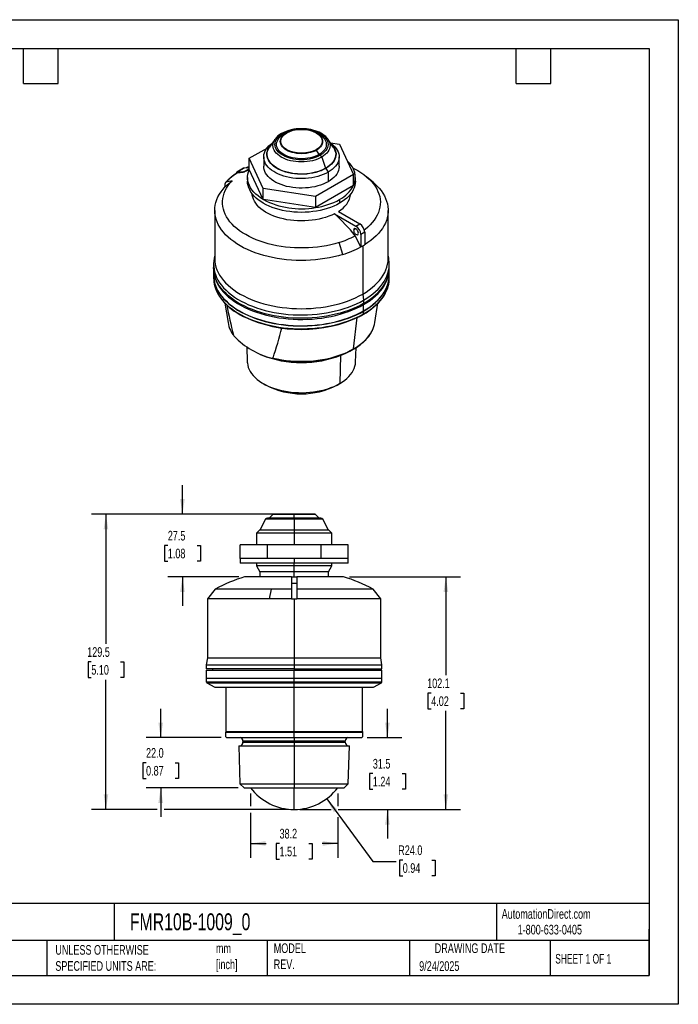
# Model space of a CAD drawing. Header units: millimetres. Extents: x 0 to 559, y 0 to 432.
# Tile 2 of 2: x 270 to 559, y 0 to 432. Entities that reach past the tile are written whole.
import ezdxf

# ---------------------------------------------------------------- set-up
doc = ezdxf.new("R2010")
doc.units = ezdxf.units.MM
doc.header["$LTSCALE"] = 2
doc.linetypes.add('CENTERX2', pattern=[20.32, 12.7, -2.54, 2.54, -2.54])
doc.layers.add('DIMENSIONS', color=140, linetype='Continuous', lineweight=25)
doc.layers.add('TEXT', color=140, linetype='Continuous', lineweight=25)
doc.styles.add('SLDTEXTSTYLE0', font='TXT', dxfattribs={"width": 0.7})
doc.styles.add('SLDTEXTSTYLE1', font='TXT', dxfattribs={"width": 0.65})
doc.dimstyles.new('SLDDIMSTYLE1', dxfattribs={"dimtxt": 4.316016, "dimasz": 6.604, "dimexe": 0, "dimexo": 0.0625, "dimgap": 1.079004, "dimtad": 0, "dimtih": 1, "dimtoh": 1, "dimdec": 1, "dimrnd": 1e-09, "dimzin": 12, "dimdsep": 46, "dimtxsty": 'SLDTEXTSTYLE0', "dimsah": 1, "dimcen": 0.09, "dimadec": 0, "dimazin": 3, "dimtfac": 1, "dimtdec": 1, "dimtofl": 0, "dimtmove": 0, "dimatfit": 3, "dimfxl": 0, "dimfrac": 2, "dimtolj": 1, "dimtzin": 12, "dimarcsym": 0})
doc.dimstyles.new('SLDDIMSTYLE2', dxfattribs={"dimtxt": 4.316016, "dimasz": 6.604, "dimexe": 0, "dimexo": 0.0625, "dimgap": 1.079004, "dimtad": 0, "dimtih": 1, "dimtoh": 1, "dimdec": 1, "dimrnd": 1e-09, "dimzin": 4, "dimdsep": 46, "dimtxsty": 'SLDTEXTSTYLE0', "dimsah": 1, "dimcen": 0.09, "dimadec": 0, "dimazin": 1, "dimtfac": 1, "dimtdec": 1, "dimtmove": 0, "dimatfit": 0, "dimfxl": 0, "dimfrac": 2, "dimtolj": 1, "dimtzin": 12, "dimarcsym": 0})
doc.dimstyles.new('SLDDIMSTYLE3', dxfattribs={"dimtxt": 4.316016, "dimasz": 6.604, "dimexe": 0, "dimexo": 0.0625, "dimgap": 1.079004, "dimtad": 0, "dimtih": 1, "dimtoh": 1, "dimdec": 1, "dimrnd": 1e-09, "dimzin": 12, "dimdsep": 46, "dimtxsty": 'SLDTEXTSTYLE0', "dimsah": 1, "dimcen": 0.09, "dimadec": 0, "dimazin": 3, "dimtfac": 1, "dimtdec": 1, "dimtmove": 0, "dimatfit": 0, "dimfxl": 0, "dimfrac": 2, "dimtolj": 1, "dimtzin": 12, "dimarcsym": 0})
doc.dimstyles.new('SLDDIMSTYLE4', dxfattribs={"dimtxt": 4.316016, "dimasz": 6.604, "dimexe": 0, "dimexo": 0.0625, "dimgap": 1.079004, "dimtad": 0, "dimtih": 1, "dimtoh": 1, "dimdec": 1, "dimrnd": 1e-09, "dimzin": 4, "dimdsep": 46, "dimtxsty": 'SLDTEXTSTYLE0', "dimsah": 1, "dimcen": 0, "dimadec": 0, "dimazin": 1, "dimtfac": 1, "dimtdec": 1, "dimtofl": 0, "dimtmove": 0, "dimatfit": 3, "dimfxl": 0, "dimfrac": 2, "dimtolj": 1, "dimtzin": 12, "dimarcsym": 0})

# ---------------------------------------------------------------- blocks, each defined once
blk = doc.blocks.new('_D_6')
at = {"layer": 'DIMENSIONS'}
for p, q in [((371.3, 92.41), (371.3, 86.97)), ((409.55, 92.41), (409.55, 86.97)), ((371.3, 83.92), (371.3, 64.19)), ((409.55, 82.03), (409.55, 64.19)), ((371.3, 70.54), (378.16, 70.54)), ((384.01, 70.54), (382.56, 70.54)), ((382.56, 70.54), (382.56, 63.68)), ((396.83, 70.54), (398.28, 70.54)), ((398.28, 70.54), (398.28, 63.68)), ((409.55, 70.54), (402.68, 70.54)), ((382.56, 63.68), (384.01, 63.68)), ((398.28, 63.68), (396.83, 63.68))]:
    blk.add_line(p, q, dxfattribs=at)
for points in [[(371.3, 70.54), (377.9, 69.52), (377.9, 71.55)], [(409.55, 70.54), (402.94, 71.55), (402.94, 69.52)]]:
    blk.add_solid(points, dxfattribs=at)
at = {"layer": 'DIMENSIONS', "char_height": 4.233, "attachment_point": 1, "style": 'SLDTEXTSTYLE0'}
for s, insert in [('38.2', (384.01, 76.96)), ('1.51', (384.01, 69.14))]:
    blk.add_mtext(s, dxfattribs=dict(at, insert=insert))
blk = doc.blocks.new('_D_7')
at = {"layer": 'DIMENSIONS'}
for p, q in [((431.31, 116.95), (431.31, 129.65)), ((422.43, 116.95), (437.66, 116.95)), ((424.9, 101.2), (423.45, 101.2)), ((423.45, 101.2), (423.45, 94.34)), ((437.72, 101.2), (439.17, 101.2)), ((439.17, 101.2), (439.17, 94.34)), ((423.45, 94.34), (424.9, 94.34)), ((439.17, 94.34), (437.72, 94.34)), ((392.96, 85.45), (406.62, 85.45)), ((409.67, 85.45), (437.66, 85.45)), ((431.31, 85.45), (431.31, 72.75))]:
    blk.add_line(p, q, dxfattribs=at)
for points in [[(431.31, 116.95), (432.33, 123.55), (430.29, 123.55)], [(431.31, 85.45), (430.29, 78.84), (432.33, 78.84)]]:
    blk.add_solid(points, dxfattribs=at)
at = {"layer": 'DIMENSIONS', "char_height": 4.233, "attachment_point": 1, "style": 'SLDTEXTSTYLE0'}
for s, insert in [('31.5', (424.9, 107.62)), ('1.24', (424.9, 99.79))]:
    blk.add_mtext(s, dxfattribs=dict(at, insert=insert))
blk = doc.blocks.new('_D_8')
at = {"layer": 'DIMENSIONS'}
for p, q in [((387.88, 214.95), (301.57, 214.95)), ((307.92, 214.95), (307.92, 158.02)), ((301.51, 150.2), (300.06, 150.2)), ((300.06, 150.2), (300.06, 143.34)), ((314.33, 150.2), (315.78, 150.2)), ((315.78, 150.2), (315.78, 143.34)), ((300.06, 143.34), (301.51, 143.34)), ((315.78, 143.34), (314.33, 143.34)), ((307.92, 85.45), (307.92, 142.37)), ((330.4, 85.45), (301.57, 85.45)), ((387.88, 85.45), (333.45, 85.45))]:
    blk.add_line(p, q, dxfattribs=at)
for points in [[(307.92, 214.95), (306.91, 208.34), (308.94, 208.34)], [(307.92, 85.45), (308.94, 92.05), (306.91, 92.05)]]:
    blk.add_solid(points, dxfattribs=at)
at = {"layer": 'DIMENSIONS', "char_height": 4.233, "attachment_point": 1, "style": 'SLDTEXTSTYLE0'}
for s, insert in [('129.5', (299.71, 156.62)), ('5.10', (301.51, 148.79))]:
    blk.add_mtext(s, dxfattribs=dict(at, insert=insert))
blk = doc.blocks.new('_D_9')
at = {"layer": 'DIMENSIONS'}
for p, q in [((341.46, 214.95), (341.46, 227.65)), ((387.88, 214.95), (335.11, 214.95)), ((335.04, 201.22), (333.59, 201.22)), ((333.59, 201.22), (333.59, 194.36)), ((347.87, 201.22), (349.32, 201.22)), ((349.32, 201.22), (349.32, 194.36)), ((333.59, 194.36), (335.04, 194.36)), ((349.32, 194.36), (347.87, 194.36)), ((366.18, 187.5), (335.11, 187.5)), ((341.46, 187.5), (341.46, 174.8))]:
    blk.add_line(p, q, dxfattribs=at)
for points in [[(341.46, 214.95), (342.47, 221.55), (340.44, 221.55)], [(341.46, 187.5), (340.44, 180.89), (342.47, 180.89)]]:
    blk.add_solid(points, dxfattribs=at)
at = {"layer": 'DIMENSIONS', "char_height": 4.233, "attachment_point": 1, "style": 'SLDTEXTSTYLE0'}
for s, insert in [('27.5', (335.04, 207.64)), ('1.08', (335.04, 199.82))]:
    blk.add_mtext(s, dxfattribs=dict(at, insert=insert))
blk = doc.blocks.new('_D_10')
at = {"layer": 'DIMENSIONS'}
for p, q in [((404.68, 90.14), (424.97, 62.67)), ((424.97, 62.67), (435.11, 62.67)), ((438.01, 63.28), (436.56, 63.28)), ((436.56, 63.28), (436.56, 56.42)), ((450.83, 63.28), (452.28, 63.28)), ((452.28, 63.28), (452.28, 56.42)), ((436.56, 56.42), (438.01, 56.42)), ((452.28, 56.42), (450.83, 56.42))]:
    blk.add_line(p, q, dxfattribs=at)
blk.add_solid([(404.68, 90.14), (407.79, 84.22), (409.42, 85.43)], dxfattribs=at)
at = {"layer": 'DIMENSIONS', "char_height": 4.233, "attachment_point": 1, "style": 'SLDTEXTSTYLE0'}
for s, insert in [('R24.0', (436.04, 69.7)), ('0.94', (438.01, 61.88))]:
    blk.add_mtext(s, dxfattribs=dict(at, insert=insert))
blk = doc.blocks.new('_D_11')
at = {"layer": 'DIMENSIONS'}
for p, q in [((414.66, 187.5), (463.27, 187.5)), ((456.92, 187.5), (456.92, 144.3)), ((450.51, 136.47), (449.06, 136.47)), ((449.06, 136.47), (449.06, 129.61)), ((463.34, 136.47), (464.79, 136.47)), ((464.79, 136.47), (464.79, 129.61)), ((449.06, 129.61), (450.51, 129.61)), ((464.79, 129.61), (463.34, 129.61)), ((456.92, 85.45), (456.92, 128.64)), ((392.96, 85.45), (406.62, 85.45)), ((409.67, 85.45), (463.27, 85.45))]:
    blk.add_line(p, q, dxfattribs=at)
for points in [[(456.92, 187.5), (455.91, 180.89), (457.94, 180.89)], [(456.92, 85.45), (457.94, 92.05), (455.91, 92.05)]]:
    blk.add_solid(points, dxfattribs=at)
at = {"layer": 'DIMENSIONS', "char_height": 4.233, "attachment_point": 1, "style": 'SLDTEXTSTYLE0'}
for s, insert in [('102.1', (448.72, 142.89)), ('4.02', (450.51, 135.07))]:
    blk.add_mtext(s, dxfattribs=dict(at, insert=insert))
blk = doc.blocks.new('_D_12')
at = {"layer": 'DIMENSIONS'}
for p, q in [((331.92, 116.95), (331.92, 129.65)), ((358.42, 116.95), (325.57, 116.95)), ((325.51, 105.95), (324.06, 105.95)), ((324.06, 105.95), (324.06, 99.09)), ((338.33, 105.95), (339.78, 105.95)), ((339.78, 105.95), (339.78, 99.09)), ((324.06, 99.09), (325.51, 99.09)), ((339.78, 99.09), (338.33, 99.09)), ((365.9, 94.95), (325.57, 94.95)), ((331.92, 94.95), (331.92, 82.25))]:
    blk.add_line(p, q, dxfattribs=at)
for points in [[(331.92, 116.95), (332.94, 123.55), (330.91, 123.55)], [(331.92, 94.95), (330.91, 88.34), (332.94, 88.34)]]:
    blk.add_solid(points, dxfattribs=at)
at = {"layer": 'DIMENSIONS', "char_height": 4.233, "attachment_point": 1, "style": 'SLDTEXTSTYLE0'}
for s, insert in [('22.0', (325.51, 112.37)), ('0.87', (325.51, 104.54))]:
    blk.add_mtext(s, dxfattribs=dict(at, insert=insert))

msp = doc.modelspace()

# ---------------------------------------------------------------- linework, layer by layer
at = {"color": 7, "linetype": 'Continuous'}
for p, q in [((0, 431.81), (558.8, 431.81)), ((558.8, 431.81), (558.8, 0.01)), ((558.8, 0.01), (0, 0.01))]:
    msp.add_line(p, q, dxfattribs=at)
for p, q in [((387.06, 382.2), (385.92, 381.54)), ((386.93, 382.12), (387.06, 382.2)), ((401.33, 381.54), (400.19, 382.2)), ((381.97, 379.31), (379.67, 375.94)), ((381.97, 379.31), (382.02, 379.38)), ((407.58, 375.94), (405.28, 379.31)), ((406.32, 377.79), (410.36, 377.16)), ((410.36, 377.16), (416.49, 363.96)), ((370.76, 371.04), (378.53, 375.52)), ((377.1, 371.64), (377.1, 367.5)), ((401.33, 372.64), (400.19, 374.62)), ((402.49, 371.54), (404.23, 366.64)), ((410.15, 367.5), (410.15, 371.64)), ((376.89, 357.84), (370.76, 371.04)), ((370.76, 366.14), (370.76, 371.04)), ((365.1, 364.48), (365.1, 364.37)), ((368.28, 366.65), (365.31, 364.94)), ((368.45, 366.7), (365.48, 364.99)), ((368.03, 365.07), (365.48, 364.99)), ((365.51, 364.64), (365.65, 364.7)), ((365.65, 364.7), (368.1, 364.89)), ((368.03, 365.07), (368.1, 364.89)), ((370.76, 366.78), (368.45, 366.7)), ((369.86, 365.79), (370.63, 365.8)), ((370.76, 366.14), (370.77, 366.11)), ((376.88, 352.96), (370.77, 366.11)), ((416.49, 363.96), (399.75, 354.3)), ((404.33, 366.58), (405.31, 364.89)), ((405.31, 364.89), (405.31, 360.75)), ((416.49, 359.06), (416.49, 363.96)), ((425, 360.52), (422.18, 362.91)), ((360.2, 358.58), (363.21, 361.14)), ((360.2, 358.58), (360.2, 360)), ((363.21, 361.14), (360.62, 360.57)), ((369.98, 362.6), (369.98, 360.97)), ((416.46, 359.04), (399.78, 349.42)), ((416.46, 359.04), (416.49, 359.06)), ((417.28, 360.97), (417.28, 362.6)), ((399.75, 354.3), (376.89, 357.84)), ((376.89, 352.94), (376.89, 357.84)), ((399.75, 354.3), (399.75, 349.4)), ((376.88, 352.96), (376.89, 352.94)), ((376.89, 352.94), (376.93, 352.93)), ((399.71, 349.41), (376.93, 352.93)), ((410.35, 352.94), (410.35, 351.31)), ((355.63, 348.15), (355.63, 327)), ((399.71, 349.41), (399.75, 349.4)), ((399.75, 349.4), (399.78, 349.42)), ((408.1, 346.73), (417.53, 341.29)), ((409.79, 347.71), (419.22, 342.27)), ((431.63, 327), (431.63, 348.15)), ((417.53, 341.29), (419.22, 342.27)), ((417.53, 340.06), (416.46, 339.45)), ((419.64, 332.15), (417.21, 337.05)), ((421.34, 338.6), (419.65, 337.62)), ((419.65, 337.62), (419.65, 332.14)), ((421.34, 338.6), (421.34, 333.12)), ((411.7, 328.85), (410.08, 334.09)), ((419.65, 332.14), (420.5, 332.63)), ((420.5, 332.63), (421.34, 333.12)), ((420.5, 332.63), (420.5, 311.49)), ((355.63, 328.29), (355.39, 327.17)), ((431.86, 327.17), (431.63, 328.29)), ((355.13, 324.55), (355.13, 323.08)), ((432.13, 323.08), (432.13, 324.55)), ((355.13, 322.59), (355.13, 319.81)), ((355.13, 319.73), (355.13, 318.5)), ((432.13, 319.81), (432.13, 322.59)), ((432.13, 318.5), (432.13, 319.73)), ((420.5, 311.49), (420.85, 308.83)), ((360.1, 307.45), (361.43, 298.97)), ((420.85, 308.83), (420.85, 307.36)), ((420.85, 304.1), (420.85, 306.87)), ((425.82, 298.97), (427.15, 307.45)), ((366.4, 304.1), (366.47, 304.06)), ((420.78, 304.06), (420.85, 304.1)), ((420.85, 302.78), (420.85, 304.01)), ((416.48, 287.46), (418.1, 301.17)), ((369.62, 288.44), (369.88, 281.64)), ((375.57, 285.01), (376.02, 284.82)), ((411.23, 284.82), (412.84, 285.51)), ((417.37, 281.64), (417.61, 288.03)), ((410.76, 284.62), (410.42, 272.24)), ((376.83, 272.25), (378.08, 271.52)), ((410.42, 272.24), (409.17, 271.52)), ((377.89, 212.71), (375.42, 207.95)), ((390.42, 212.71), (377.89, 212.71)), ((390.42, 213.25), (378.78, 213.25)), ((381.13, 214.86), (379.52, 213.25)), ((390.42, 214.86), (381.13, 214.86)), ((390.42, 214.95), (381.35, 214.95)), ((390.42, 214.86), (390.42, 214.95)), ((399.5, 214.95), (390.42, 214.95)), ((390.42, 213.25), (390.42, 214.86)), ((399.71, 214.86), (390.42, 214.86)), ((390.42, 213.25), (390.42, 212.71)), ((402.06, 213.25), (390.42, 213.25)), ((390.42, 212.71), (390.42, 207.95)), ((402.95, 212.71), (390.42, 212.71)), ((401.32, 213.25), (399.71, 214.86)), ((405.42, 207.95), (402.95, 212.71)), ((375.28, 207.95), (373.9, 206.57)), ((390.42, 207.95), (375.28, 207.95)), ((405.57, 207.95), (390.42, 207.95)), ((390.42, 207.95), (390.42, 206.57)), ((406.95, 206.57), (405.57, 207.95)), ((373.9, 206.57), (373.9, 201.5)), ((390.42, 206.57), (373.9, 206.57)), ((406.95, 206.57), (390.42, 206.57)), ((390.42, 206.57), (390.42, 201.5)), ((406.95, 201.5), (406.95, 206.57)), ((366.75, 195.5), (366.75, 201.5)), ((378.59, 201.5), (366.75, 201.5)), ((378.59, 201.5), (378.59, 195.5)), ((402.26, 201.5), (378.59, 201.5)), ((402.26, 195.5), (402.26, 201.5)), ((414.09, 201.5), (402.26, 201.5)), ((414.09, 195.5), (414.09, 201.5)), ((366.75, 195.5), (366.77, 195.5)), ((366.77, 195.5), (366.77, 193.5)), ((378.56, 195.5), (366.77, 195.5)), ((378.56, 195.5), (378.59, 195.5)), ((378.59, 195.5), (378.63, 195.5)), ((390.42, 195.5), (378.63, 195.5)), ((390.42, 195.5), (390.42, 193.5)), ((402.21, 195.5), (390.42, 195.5)), ((402.21, 195.5), (402.26, 195.5)), ((402.26, 195.5), (402.28, 195.5)), ((414.07, 195.5), (402.28, 195.5)), ((414.07, 193.5), (414.07, 195.5)), ((414.07, 195.5), (414.09, 195.5)), ((390.42, 193.5), (366.77, 193.5)), ((373.9, 193.5), (373.9, 192.34)), ((373.9, 192.34), (375.42, 189.7)), ((390.42, 192.34), (373.9, 192.34)), ((414.07, 193.5), (390.42, 193.5)), ((390.42, 192.34), (390.42, 193.5)), ((406.95, 192.34), (390.42, 192.34)), ((390.42, 189.7), (390.42, 192.34)), ((405.42, 189.7), (406.95, 192.34)), ((406.95, 192.34), (406.95, 193.5)), ((389.22, 187.5), (368.72, 187.5)), ((375.42, 189.7), (375.42, 187.5)), ((390.42, 189.7), (375.42, 189.7)), ((389.22, 187.5), (391.62, 187.5)), ((389.22, 187.5), (389.22, 184.5)), ((405.42, 189.7), (390.42, 189.7)), ((390.42, 187.5), (390.42, 189.7)), ((391.62, 187.5), (391.62, 184.5)), ((412.12, 187.5), (391.62, 187.5)), ((405.42, 187.5), (405.42, 189.7)), ((355.84, 182.08), (352.42, 177.8)), ((380.55, 182.08), (355.84, 182.08)), ((379.57, 177.8), (380.55, 182.08)), ((389.22, 182.08), (380.55, 182.08)), ((389.22, 184.5), (389.22, 177.8)), ((391.62, 184.5), (389.22, 184.5)), ((391.62, 184.5), (391.62, 177.8)), ((425, 182.08), (391.62, 182.08)), ((428.42, 177.8), (425, 182.08)), ((352.42, 177.8), (352.42, 151.9)), ((379.57, 177.8), (352.42, 177.8)), ((389.22, 177.8), (379.57, 177.8)), ((389.22, 177.8), (390.42, 177.8)), ((390.42, 177.8), (391.62, 177.8)), ((390.42, 177.8), (390.42, 151.9)), ((428.42, 177.8), (391.62, 177.8)), ((428.42, 151.9), (428.42, 177.8)), ((352.42, 151.9), (351.92, 148.9)), ((352.42, 151.9), (390.42, 151.9)), ((390.42, 151.9), (428.42, 151.9)), ((390.42, 151.9), (390.42, 148.9)), ((428.92, 148.9), (428.42, 151.9)), ((351.92, 148.9), (351.92, 147.1)), ((351.92, 148.9), (390.42, 148.9)), ((390.42, 147.1), (351.92, 147.1)), ((354.67, 147.1), (354.67, 146.5)), ((390.42, 148.9), (428.92, 148.9)), ((390.42, 148.9), (390.42, 147.1)), ((390.42, 147.1), (428.92, 147.1)), ((390.42, 147.1), (390.42, 146.5)), ((426.17, 146.5), (426.17, 147.1)), ((428.92, 147.1), (428.92, 148.9)), ((351.92, 146.5), (351.92, 143.1)), ((351.92, 146.5), (390.42, 146.5)), ((351.92, 143.1), (352.02, 143)), ((351.92, 143.1), (390.42, 143.1)), ((351.92, 143), (351.92, 141.48)), ((351.92, 143), (390.42, 143)), ((390.42, 143.1), (390.42, 146.5)), ((390.42, 146.5), (428.92, 146.5)), ((390.42, 143), (390.42, 143.1)), ((390.42, 143.1), (428.92, 143.1)), ((390.42, 141.48), (390.42, 143)), ((390.42, 143), (428.92, 143)), ((428.82, 143), (428.92, 143.1)), ((428.92, 143.1), (428.92, 146.5)), ((428.92, 141.48), (428.92, 143)), ((351.92, 141.48), (390.42, 141.48)), ((352.17, 141.05), (355.62, 139.06)), ((352.17, 141.05), (390.42, 141.05)), ((355.62, 139.06), (360.52, 139.06)), ((360.52, 139.06), (390.42, 139.06)), ((390.42, 141.05), (390.42, 141.48)), ((390.42, 141.48), (428.92, 141.48)), ((390.42, 139.06), (390.42, 141.05)), ((390.42, 141.05), (428.67, 141.05)), ((390.42, 139.06), (420.32, 139.06)), ((390.42, 119.63), (390.42, 139.06)), ((420.32, 139.06), (425.22, 139.06)), ((425.22, 139.06), (428.67, 141.05)), ((360.51, 117.33), (360.96, 116.95)), ((360.52, 119.63), (390.42, 119.63)), ((360.52, 119.63), (360.52, 119.32)), ((360.52, 119.32), (390.42, 119.32)), ((360.52, 117.33), (360.52, 119.32)), ((360.96, 116.95), (390.42, 116.95)), ((390.42, 119.63), (420.32, 119.63)), ((390.42, 119.32), (390.42, 119.63)), ((390.42, 119.32), (420.32, 119.32)), ((390.42, 116.95), (390.42, 119.32)), ((390.42, 116.95), (419.89, 116.95)), ((390.42, 116.95), (390.42, 115.42)), ((419.89, 116.95), (420.33, 117.33)), ((420.32, 119.63), (420.32, 119.32)), ((420.32, 119.32), (420.32, 117.33)), ((366.15, 113.4), (366.15, 113.32)), ((366.15, 113.4), (390.42, 113.4)), ((366.15, 113.32), (366.67, 96.71)), ((366.15, 113.32), (390.42, 113.32)), ((368, 115.42), (368, 114.92)), ((390.42, 115.42), (368, 115.42)), ((368, 114.92), (390.42, 114.92)), ((390.42, 114.92), (390.42, 115.42)), ((412.85, 115.42), (390.42, 115.42)), ((390.42, 114.92), (390.42, 113.4)), ((390.42, 114.92), (412.85, 114.92)), ((390.42, 113.4), (390.42, 113.32)), ((390.42, 113.4), (414.69, 113.4)), ((390.42, 113.32), (414.69, 113.32)), ((390.42, 113.32), (390.42, 96.71)), ((412.85, 114.92), (412.85, 115.42)), ((414.17, 96.71), (414.69, 113.32)), ((414.69, 113.32), (414.69, 113.4)), ((366.67, 96.71), (368.44, 94.95)), ((366.67, 96.71), (390.42, 96.71)), ((390.42, 96.71), (414.17, 96.71)), ((390.42, 96.71), (390.42, 94.95)), ((412.4, 94.95), (414.17, 96.71)), ((368.44, 94.95), (390.42, 94.95)), ((390.42, 94.95), (412.4, 94.95)), ((390.42, 85.45), (390.42, 94.95))]:
    msp.add_line(p, q)
at = {"flags": 128}
for points in [[(401.86, 372.34), (400.8, 371.8), (399.59, 371.32), (398.25, 370.92), (397.15, 370.69), (396.01, 370.51), (394.82, 370.41), (393.63, 370.37), (392.43, 370.41), (391.24, 370.51), (390.1, 370.69), (389, 370.92), (387.66, 371.32), (386.46, 371.8), (385.39, 372.34), (384.45, 372.95), (383.63, 373.65), (382.94, 374.42), (382.53, 375.06), (382.23, 375.72), (382.04, 376.4), (381.98, 377.09), (382.04, 377.79), (382.23, 378.47), (382.53, 379.13), (382.94, 379.76), (383.63, 380.54), (384.45, 381.23), (385.39, 381.85)], [(401.33, 372.64), (400.48, 372.2), (399.56, 371.82), (398.57, 371.49), (397.53, 371.22), (396.45, 371.01), (395.33, 370.88), (394.2, 370.81), (393.05, 370.81), (391.92, 370.88), (390.8, 371.01), (389.72, 371.22), (388.68, 371.49), (387.69, 371.82), (386.77, 372.2), (385.92, 372.64), (385.15, 373.13), (384.48, 373.67), (383.91, 374.24), (383.45, 374.84), (383.1, 375.46), (382.86, 376.11), (382.74, 376.76), (382.74, 377.42), (382.86, 378.08), (383.1, 378.72), (383.45, 379.35), (383.91, 379.95), (384.48, 380.52), (385.15, 381.05), (385.92, 381.54)], [(400.19, 374.62), (399.42, 374.22), (398.57, 373.87), (397.66, 373.58), (396.69, 373.35), (395.69, 373.18), (394.67, 373.08), (393.63, 373.05), (392.59, 373.08), (391.56, 373.18), (390.56, 373.35), (389.6, 373.58), (388.68, 373.87), (387.83, 374.22), (387.06, 374.62), (386.36, 375.07), (385.76, 375.56), (385.26, 376.08), (384.86, 376.64), (384.57, 377.22), (384.4, 377.81), (384.34, 378.41), (384.4, 379.01), (384.57, 379.6), (384.86, 380.18), (385.26, 380.74), (385.76, 381.26), (386.36, 381.75), (386.93, 382.12)], [(400.04, 374.78), (398.77, 374.16), (397.23, 373.67), (396.37, 373.49), (395.49, 373.35), (393.63, 373.24), (391.77, 373.35), (390.88, 373.49), (390.02, 373.67), (388.48, 374.16), (387.21, 374.78), (386.15, 375.51), (385.3, 376.4), (384.97, 376.9), (384.74, 377.41), (384.55, 378.48), (384.74, 379.55), (384.97, 380.07), (385.3, 380.56), (386.15, 381.45), (387.21, 382.19)], [(385.39, 381.85), (386.46, 382.39), (387.66, 382.87), (389, 383.26), (390.1, 383.5), (391.24, 383.67), (392.43, 383.78), (393.63, 383.81), (394.82, 383.78), (396.01, 383.67), (397.15, 383.5), (398.25, 383.26), (399.59, 382.87), (400.8, 382.39), (401.86, 381.85), (402.8, 381.23), (403.62, 380.53), (404.31, 379.76), (404.72, 379.13), (405.02, 378.47), (405.21, 377.78), (405.27, 377.09), (405.21, 376.4), (405.02, 375.72), (404.72, 375.06), (404.31, 374.42), (403.62, 373.65), (402.8, 372.95), (401.86, 372.34)], [(387.06, 382.2), (387.83, 382.6), (388.68, 382.95), (389.6, 383.24), (390.56, 383.47), (391.56, 383.64), (392.59, 383.74), (393.63, 383.77), (394.67, 383.74), (395.69, 383.64), (396.69, 383.47), (397.66, 383.24), (398.57, 382.95), (399.42, 382.6), (400.19, 382.2), (400.89, 381.75), (401.49, 381.26), (401.99, 380.74), (402.39, 380.18), (402.43, 380.12)], [(387.21, 382.19), (388.48, 382.8), (390.02, 383.29), (390.88, 383.47), (391.77, 383.61), (393.63, 383.72), (395.49, 383.61), (396.37, 383.47), (397.23, 383.29), (398.77, 382.8), (400.04, 382.19), (401.1, 381.45), (401.95, 380.56), (402.28, 380.07), (402.51, 379.55), (402.7, 378.48), (402.51, 377.41), (402.28, 376.9), (401.95, 376.4), (401.1, 375.51), (400.04, 374.78)], [(405.14, 379.49), (404.8, 379.93), (404.25, 380.51), (403.62, 381.05), (402.92, 381.55), (402.16, 382.01), (401.34, 382.42), (400.47, 382.79), (399.57, 383.11), (398.63, 383.38), (397.68, 383.6), (396.74, 383.76), (395.85, 383.88), (395.2, 383.94), (394.51, 383.98), (393.63, 384)], [(402.43, 380.12), (402.68, 379.6), (402.85, 379.01), (402.91, 378.41), (402.85, 377.81), (402.68, 377.22), (402.39, 376.64), (401.99, 376.08), (401.49, 375.56), (400.89, 375.07), (400.19, 374.62)], [(401.33, 381.54), (402.1, 381.05), (402.77, 380.52), (403.34, 379.95), (403.8, 379.35), (404.15, 378.72), (404.39, 378.08), (404.51, 377.42), (404.51, 376.76), (404.39, 376.11), (404.15, 375.46), (403.8, 374.84), (403.34, 374.24), (402.77, 373.67), (402.1, 373.13), (401.33, 372.64)], [(405.31, 364.89), (404.28, 364.35), (403.17, 363.85), (401.99, 363.41), (400.75, 363.03), (399.46, 362.71), (398.13, 362.46), (396.76, 362.27), (395.38, 362.15), (393.98, 362.1), (392.57, 362.12), (391.18, 362.2), (389.8, 362.36), (388.45, 362.58), (387.14, 362.86), (385.87, 363.21), (384.66, 363.62), (383.52, 364.09), (382.45, 364.61), (381.45, 365.19), (380.55, 365.8), (379.74, 366.47), (379.03, 367.16), (378.43, 367.89), (377.93, 368.65), (377.55, 369.43), (377.28, 370.23), (377.13, 371.03), (377.1, 371.84), (377.19, 372.65), (377.4, 373.45), (377.73, 374.24), (378.16, 375.01), (378.72, 375.75), (379.37, 376.47), (380.13, 377.15), (380.88, 377.71)], [(404.33, 366.58), (403.33, 366.05), (402.25, 365.58), (401.1, 365.16), (399.89, 364.8), (398.63, 364.51), (397.33, 364.29), (395.99, 364.13), (394.64, 364.04), (393.29, 364.02), (391.93, 364.08), (390.59, 364.2), (389.27, 364.39), (387.99, 364.65), (386.75, 364.97), (385.57, 365.36), (384.45, 365.81), (383.41, 366.31), (382.45, 366.87), (381.58, 367.47), (380.8, 368.11), (380.13, 368.8), (379.57, 369.51), (379.12, 370.25), (378.79, 371.01), (378.58, 371.79), (378.48, 372.57), (378.51, 373.35), (378.67, 374.13), (378.94, 374.9), (379.33, 375.65), (379.84, 376.38), (380.44, 377.07)], [(404.23, 366.64), (403.24, 366.12), (402.17, 365.65), (401.03, 365.23), (399.83, 364.88), (398.58, 364.59), (397.29, 364.37), (395.97, 364.21), (394.63, 364.13), (393.29, 364.11), (391.95, 364.16), (390.62, 364.28), (389.31, 364.47), (388.04, 364.73), (386.82, 365.05), (385.64, 365.43), (384.54, 365.88), (383.51, 366.37), (382.55, 366.92), (381.69, 367.52), (380.92, 368.16), (380.26, 368.83), (379.7, 369.54), (379.26, 370.27), (378.93, 371.03), (378.72, 371.8), (378.63, 372.57), (378.66, 373.35), (378.81, 374.12), (379.08, 374.88), (379.47, 375.62), (379.67, 375.94)], [(402.49, 371.54), (401.57, 371.06), (400.59, 370.64), (399.53, 370.27), (398.42, 369.97), (397.26, 369.73), (396.07, 369.56), (394.85, 369.45), (393.63, 369.42), (392.4, 369.45), (391.18, 369.56), (389.99, 369.73), (388.83, 369.97), (387.72, 370.27), (386.66, 370.64), (385.68, 371.06), (384.77, 371.54), (383.94, 372.06), (383.21, 372.63), (382.57, 373.24), (382.05, 373.88), (381.63, 374.55), (381.34, 375.24), (381.16, 375.94), (381.1, 376.65), (381.16, 377.36), (381.34, 378.06), (381.63, 378.75), (381.97, 379.31)], [(405.28, 379.31), (405.62, 378.75), (405.91, 378.06), (406.09, 377.36), (406.16, 376.65), (406.09, 375.94), (405.91, 375.24), (405.62, 374.55), (405.2, 373.88), (404.68, 373.24), (404.04, 372.63), (403.31, 372.06), (402.49, 371.54)], [(407.58, 375.94), (407.99, 375.26), (408.32, 374.5), (408.53, 373.73), (408.62, 372.96), (408.59, 372.18), (408.44, 371.41), (408.17, 370.65), (407.78, 369.9), (407.28, 369.18), (406.67, 368.49), (405.96, 367.83), (405.14, 367.22), (404.23, 366.64)], [(406.81, 377.07), (407.12, 376.73), (407.68, 376.02), (408.13, 375.28), (408.46, 374.52), (408.68, 373.74), (408.77, 372.96), (408.74, 372.18), (408.58, 371.4), (408.31, 370.63), (407.92, 369.88), (407.41, 369.15), (406.8, 368.45), (406.07, 367.79), (405.25, 367.16), (404.33, 366.58)], [(405.16, 379.48), (405.2, 379.42), (405.28, 379.31)], [(406.37, 377.71), (406.7, 377.47), (407.51, 376.81), (408.22, 376.11), (408.82, 375.38), (409.32, 374.62), (409.7, 373.85), (409.97, 373.05), (410.12, 372.25), (410.15, 371.44), (410.06, 370.63), (409.85, 369.83), (409.53, 369.04), (409.09, 368.27), (408.54, 367.53), (407.88, 366.81), (407.12, 366.13), (406.26, 365.49), (405.31, 364.89)], [(370.76, 367.45), (369.43, 366.84), (369.2, 366.72)], [(405.31, 360.75), (404.28, 360.2), (403.17, 359.71), (401.99, 359.27), (400.75, 358.89), (399.46, 358.57), (398.13, 358.32), (396.76, 358.13), (395.38, 358.01), (393.98, 357.96), (392.57, 357.98), (391.18, 358.06), (389.8, 358.22), (388.45, 358.44), (387.14, 358.72), (385.87, 359.07), (384.66, 359.48), (383.52, 359.95), (382.45, 360.47), (381.45, 361.05), (380.55, 361.66), (379.74, 362.33), (379.03, 363.02), (378.43, 363.75), (377.93, 364.51), (377.55, 365.29), (377.28, 366.09), (377.13, 366.89), (377.1, 367.5)], [(410.15, 367.5), (410.15, 367.3), (410.06, 366.49), (409.85, 365.69), (409.53, 364.9), (409.09, 364.13), (408.54, 363.39), (407.88, 362.67), (407.12, 361.99), (406.26, 361.35), (405.31, 360.75)], [(376.88, 352.96), (375.68, 353.71), (374.58, 354.5), (373.59, 355.35), (372.71, 356.23), (371.94, 357.14), (371.3, 358.09), (370.78, 359.07), (370.39, 360.06), (370.13, 361.06), (369.99, 362.08), (369.99, 363.1), (370.12, 364.11), (370.38, 365.12), (370.77, 366.11)], [(416.12, 366.81), (416.86, 366.43), (418.32, 365.62), (419.7, 364.76), (420.99, 363.85), (422.18, 362.91), (423.27, 361.92), (424.27, 360.9), (425.16, 359.84), (425.93, 358.76), (426.6, 357.66), (427.16, 356.53), (427.59, 355.38), (427.92, 354.23), (428.12, 353.06), (428.2, 351.89), (428.17, 350.72), (428.02, 349.55), (427.74, 348.39), (427.35, 347.24), (426.85, 346.11), (426.23, 344.99), (425.5, 343.9), (424.65, 342.83), (423.7, 341.8), (422.65, 340.8), (421.5, 339.83), (421.19, 339.59)], [(411.7, 328.85), (409.82, 328.3), (407.88, 327.81), (405.89, 327.38), (403.87, 327.02), (401.82, 326.73), (399.74, 326.5), (397.64, 326.33), (395.53, 326.24), (393.42, 326.21), (391.3, 326.25), (389.19, 326.36), (387.1, 326.54), (385.02, 326.78), (382.98, 327.09), (380.96, 327.46), (378.99, 327.9), (377.06, 328.4), (375.18, 328.97), (373.36, 329.59), (371.6, 330.27), (369.91, 331.01), (368.29, 331.79), (366.76, 332.63), (365.3, 333.52), (363.93, 334.46), (362.66, 335.43), (361.48, 336.45), (360.4, 337.5), (359.43, 338.58), (358.56, 339.7), (357.8, 340.84), (357.15, 342), (356.61, 343.18), (356.19, 344.38), (355.88, 345.59), (355.7, 346.8), (355.63, 348.03), (355.67, 349.25), (355.84, 350.46), (356.12, 351.68), (356.52, 352.88), (357.03, 354.06), (357.66, 355.23), (358.4, 356.37), (359.25, 357.49), (360.2, 358.58)], [(410.08, 334.09), (408.28, 333.56), (406.43, 333.1), (404.54, 332.7), (402.61, 332.37), (400.65, 332.1), (398.67, 331.9), (396.67, 331.76), (394.66, 331.69), (392.65, 331.69), (390.64, 331.76), (388.64, 331.89), (386.65, 332.09), (384.69, 332.36), (382.76, 332.69), (380.87, 333.09), (379.02, 333.55), (377.22, 334.07), (375.48, 334.65), (373.8, 335.29), (372.18, 335.99), (370.64, 336.73), (369.17, 337.53), (367.79, 338.38), (366.5, 339.27), (365.3, 340.2), (364.19, 341.17), (363.18, 342.18), (362.28, 343.22), (361.48, 344.28), (360.79, 345.38), (360.22, 346.49), (359.76, 347.62), (359.41, 348.77), (359.17, 349.92), (359.06, 351.08), (359.06, 352.24), (359.18, 353.4), (359.41, 354.56), (359.77, 355.7), (360.23, 356.83), (360.81, 357.95), (361.5, 359.04), (362.3, 360.11), (363.21, 361.14)], [(410.35, 351.31), (409.11, 350.65), (407.8, 350.04), (406.41, 349.48), (404.96, 348.98), (403.45, 348.55), (401.89, 348.17), (400.29, 347.87), (398.65, 347.63), (396.99, 347.45), (395.31, 347.35), (393.63, 347.31), (391.94, 347.35), (390.26, 347.45), (388.6, 347.63), (386.96, 347.87), (385.36, 348.17), (383.8, 348.55), (382.29, 348.98), (380.84, 349.48), (379.45, 350.04), (378.14, 350.65), (376.9, 351.31), (375.75, 352.03), (374.69, 352.78), (373.73, 353.58), (372.87, 354.42), (372.11, 355.29), (371.47, 356.19), (370.93, 357.12), (370.52, 358.06), (370.22, 359.02), (370.04, 359.99), (369.98, 360.97)], [(417.28, 360.97), (417.22, 359.99), (417.03, 359.02), (416.73, 358.06), (416.32, 357.12), (415.78, 356.19), (415.14, 355.29), (414.38, 354.42), (413.52, 353.58), (412.56, 352.78), (411.5, 352.03), (410.35, 351.31)], [(425, 360.52), (425.55, 360.05), (426.64, 359.01), (427.63, 357.94), (428.51, 356.84), (429.29, 355.71), (429.96, 354.56), (430.52, 353.4), (430.97, 352.21), (431.3, 351.01), (431.52, 349.81), (431.62, 348.59), (431.6, 347.38), (431.47, 346.17), (431.22, 344.97), (430.86, 343.77), (430.39, 342.59), (429.8, 341.43), (429.1, 340.28), (428.29, 339.16), (427.38, 338.07), (426.36, 337.01), (425.25, 335.98), (424.03, 334.99), (422.73, 334.04), (421.33, 333.13)], [(408.1, 346.73), (406.87, 346.14), (405.57, 345.61), (404.21, 345.13), (402.79, 344.71), (401.32, 344.35), (399.81, 344.06), (398.27, 343.83), (396.7, 343.67), (395.12, 343.57), (393.52, 343.54), (391.93, 343.58), (390.35, 343.68), (388.78, 343.86), (387.24, 344.09), (385.73, 344.4), (384.27, 344.76), (382.86, 345.19), (381.51, 345.68), (380.22, 346.22), (379, 346.81), (377.86, 347.46), (376.81, 348.15), (375.85, 348.88), (374.98, 349.66), (374.22, 350.46), (373.56, 351.3), (373.01, 352.16), (372.56, 353.05), (372.24, 353.95), (372.03, 354.86), (371.95, 355.51)], [(418.59, 338.23), (418.54, 338.6), (418.42, 338.99), (418.22, 339.36), (417.97, 339.7), (417.68, 339.97), (417.37, 340.14), (417.08, 340.21), (416.83, 340.17), (416.63, 340.02), (416.51, 339.77), (416.46, 339.45)], [(416.46, 339.45), (416.51, 339.08), (416.63, 338.69), (416.83, 338.32), (417.08, 337.98), (417.37, 337.71), (417.68, 337.54), (417.97, 337.47), (418.22, 337.51), (418.42, 337.66), (418.54, 337.91), (418.59, 338.23)], [(355.39, 327.17), (355.22, 326.08), (355.13, 324.85), (355.16, 323.63), (355.3, 322.41), (355.57, 321.19), (355.94, 319.99), (356.44, 318.8), (357.04, 317.62), (357.76, 316.47), (358.58, 315.34), (359.52, 314.24), (360.55, 313.17), (361.69, 312.14), (362.92, 311.14), (364.25, 310.18), (365.66, 309.27), (367.16, 308.41), (368.74, 307.59), (370.4, 306.82), (372.13, 306.11), (373.92, 305.46), (375.77, 304.86), (377.68, 304.32), (379.63, 303.84), (381.63, 303.43), (383.66, 303.08), (385.72, 302.8), (387.81, 302.58), (389.92, 302.43), (392.03, 302.34), (394.16, 302.32), (396.28, 302.38), (398.39, 302.49), (400.48, 302.68), (402.56, 302.93), (404.61, 303.25), (406.63, 303.63), (408.6, 304.07), (410.53, 304.58), (412.41, 305.15), (414.24, 305.78), (416, 306.46), (417.69, 307.2), (419.31, 307.99), (420.85, 308.83)], [(355.63, 327), (355.69, 325.77), (355.86, 324.54), (356.16, 323.32), (356.58, 322.12), (357.11, 320.92), (357.76, 319.75), (358.52, 318.6), (359.39, 317.48), (360.37, 316.39), (361.45, 315.33), (362.63, 314.3), (363.92, 313.32), (365.29, 312.38), (366.76, 311.49), (368.3, 310.64), (369.93, 309.85), (371.64, 309.11), (373.41, 308.42), (375.24, 307.8), (377.14, 307.23), (379.08, 306.73), (381.07, 306.29), (383.11, 305.92), (385.17, 305.61), (387.26, 305.37), (389.37, 305.2), (391.49, 305.1), (393.63, 305.06), (395.76, 305.1), (397.88, 305.2), (399.99, 305.37), (402.08, 305.61), (404.15, 305.92), (406.18, 306.29), (408.17, 306.73), (410.11, 307.23), (412.01, 307.8), (413.84, 308.42), (415.61, 309.11), (417.32, 309.85), (418.95, 310.64), (420.5, 311.49)], [(420.5, 311.49), (421.96, 312.38), (423.33, 313.32), (424.62, 314.3), (425.8, 315.33), (426.88, 316.39), (427.86, 317.48), (428.73, 318.6), (429.49, 319.75), (430.14, 320.92), (430.67, 322.12), (431.09, 323.32), (431.39, 324.54), (431.57, 325.77), (431.63, 327)], [(420.85, 308.83), (422.31, 309.72), (423.68, 310.66), (424.96, 311.63), (426.14, 312.65), (427.23, 313.7), (428.21, 314.79), (429.09, 315.9), (429.86, 317.04), (430.52, 318.21), (431.07, 319.39), (431.51, 320.59), (431.83, 321.8), (432.03, 323.02), (432.12, 324.24), (432.09, 325.47), (431.95, 326.69), (431.86, 327.17)], [(420.85, 307.36), (419.31, 306.52), (417.69, 305.73), (416, 304.99), (414.24, 304.31), (412.41, 303.68), (410.53, 303.11), (408.6, 302.6), (406.63, 302.16), (404.61, 301.78), (402.56, 301.46), (400.48, 301.21), (398.39, 301.02), (396.28, 300.91), (394.16, 300.85), (392.03, 300.87), (389.92, 300.96), (387.81, 301.11), (385.72, 301.33), (383.66, 301.61), (381.63, 301.96), (379.63, 302.37), (377.68, 302.85), (375.77, 303.39), (373.92, 303.99), (372.13, 304.64), (370.4, 305.35), (368.74, 306.12), (367.16, 306.94), (365.66, 307.8), (364.25, 308.71), (362.92, 309.67), (361.69, 310.67), (360.55, 311.7), (359.52, 312.77), (358.58, 313.87), (357.76, 315), (357.04, 316.15), (356.44, 317.33), (355.94, 318.52), (355.57, 319.72), (355.3, 320.94), (355.16, 322.16), (355.13, 323.08)], [(355.13, 322.83), (355.16, 321.67), (355.3, 320.45), (355.57, 319.23), (355.94, 318.03), (356.44, 316.84), (357.04, 315.66), (357.76, 314.51), (358.58, 313.38), (359.52, 312.28), (360.55, 311.21), (361.69, 310.18), (362.92, 309.18), (364.25, 308.22), (365.66, 307.31), (367.16, 306.45), (368.74, 305.63), (370.4, 304.86), (372.13, 304.15), (373.92, 303.5), (375.77, 302.9), (377.68, 302.36), (379.63, 301.88), (381.63, 301.47), (383.66, 301.12), (385.72, 300.84), (387.81, 300.62), (389.92, 300.47), (392.03, 300.38), (394.16, 300.37), (396.28, 300.42), (398.39, 300.53), (400.48, 300.72), (402.56, 300.97), (404.61, 301.29), (406.63, 301.67), (408.6, 302.11), (410.53, 302.62), (412.41, 303.19), (414.24, 303.82), (416, 304.5), (417.69, 305.24), (419.31, 306.03), (420.85, 306.87)], [(355.13, 319.81), (355.16, 318.89), (355.3, 317.67), (355.57, 316.46), (355.94, 315.25), (356.44, 314.06), (357.04, 312.89), (357.76, 311.73), (358.58, 310.6), (359.52, 309.5), (360.55, 308.44), (361.69, 307.4), (362.92, 306.4), (364.25, 305.45), (365.66, 304.54), (367.16, 303.67), (368.74, 302.85), (370.4, 302.09), (372.13, 301.37), (373.92, 300.72), (375.77, 300.12), (377.68, 299.58), (379.63, 299.11), (381.63, 298.69), (383.66, 298.34), (385.72, 298.06), (387.81, 297.84), (389.92, 297.69), (392.03, 297.61), (394.16, 297.59), (396.28, 297.64), (398.39, 297.76), (400.48, 297.94), (402.56, 298.19), (404.61, 298.51), (406.63, 298.89), (408.6, 299.34), (410.53, 299.84), (412.41, 300.41), (414.24, 301.04), (416, 301.72), (417.69, 302.46), (419.31, 303.25), (420.85, 304.1)], [(355.13, 319.77), (355.16, 318.81), (355.3, 317.59), (355.57, 316.37), (355.94, 315.17), (356.44, 313.98), (357.04, 312.8), (357.76, 311.65), (358.58, 310.52), (359.52, 309.42), (360.55, 308.35), (361.69, 307.32), (362.92, 306.32), (364.25, 305.37), (365.66, 304.45), (367.16, 303.59), (368.74, 302.77), (370.4, 302.01), (372.13, 301.29), (373.92, 300.64), (375.77, 300.04), (377.68, 299.5), (379.63, 299.03), (381.63, 298.61), (383.66, 298.26), (385.72, 297.98), (387.81, 297.76), (389.92, 297.61), (392.03, 297.52), (394.16, 297.51), (396.28, 297.56), (398.39, 297.68), (400.48, 297.86), (402.56, 298.11), (404.61, 298.43), (406.63, 298.81), (408.6, 299.26), (410.53, 299.76), (412.41, 300.33), (414.24, 300.96), (416, 301.64), (417.69, 302.38), (419.31, 303.17), (420.85, 304.01)], [(420.85, 307.36), (422.31, 308.25), (423.68, 309.19), (424.96, 310.16), (426.14, 311.18), (427.23, 312.23), (428.21, 313.32), (429.09, 314.43), (429.86, 315.57), (430.52, 316.74), (431.07, 317.92), (431.51, 319.12), (431.83, 320.33), (432.03, 321.55), (432.12, 322.77), (432.13, 323.08)], [(420.85, 306.87), (422.31, 307.76), (423.68, 308.7), (424.96, 309.67), (426.14, 310.69), (427.23, 311.74), (428.21, 312.83), (429.09, 313.94), (429.86, 315.08), (430.52, 316.25), (431.07, 317.43), (431.51, 318.63), (431.83, 319.84), (432.03, 321.06), (432.12, 322.28), (432.12, 322.83)], [(420.85, 304.1), (422.31, 304.99), (423.68, 305.92), (424.96, 306.9), (426.14, 307.91), (427.23, 308.97), (428.21, 310.05), (429.09, 311.17), (429.86, 312.31), (430.52, 313.47), (431.07, 314.65), (431.51, 315.85), (431.83, 317.06), (432.03, 318.28), (432.12, 319.51), (432.13, 319.81)], [(420.85, 304.01), (422.31, 304.9), (423.68, 305.84), (424.96, 306.82), (426.14, 307.83), (427.23, 308.88), (428.21, 309.97), (429.09, 311.08), (429.86, 312.22), (430.52, 313.39), (431.07, 314.57), (431.51, 315.77), (431.83, 316.98), (432.03, 318.2), (432.12, 319.42), (432.13, 319.77)], [(355.64, 314.86), (355.94, 313.94), (356.44, 312.74), (357.04, 311.57), (357.76, 310.42), (358.58, 309.29), (359.52, 308.19), (360.55, 307.12), (361.69, 306.09), (362.92, 305.09), (364.25, 304.13), (365.66, 303.22), (367.16, 302.35), (368.74, 301.54), (370.4, 300.77), (372.13, 300.06), (373.92, 299.4), (375.77, 298.81), (377.68, 298.27), (379.63, 297.79), (381.63, 297.38), (383.66, 297.03), (385.72, 296.74), (387.81, 296.53), (389.92, 296.37), (392.03, 296.29), (394.16, 296.27), (396.28, 296.32), (398.39, 296.44), (400.48, 296.63), (402.56, 296.88), (404.61, 297.19), (406.63, 297.58), (408.6, 298.02), (410.53, 298.53), (412.41, 299.1), (414.24, 299.72), (416, 300.41), (417.69, 301.15), (419.31, 301.94), (420.85, 302.78)], [(355.67, 314.77), (355.91, 313.97), (356.39, 312.77), (356.92, 311.71), (357.54, 310.66), (358.24, 309.63), (359.03, 308.63), (359.9, 307.65), (360.86, 306.7), (361.89, 305.77), (362.99, 304.88), (364.18, 304.02), (365.43, 303.2), (366.74, 302.42), (368.12, 301.67), (368.54, 301.47)], [(420.74, 302.55), (421.99, 303.3), (423.19, 304.1), (424.33, 304.94), (425.41, 305.81), (426.41, 306.71), (427.34, 307.64), (428.2, 308.6), (428.98, 309.59), (429.68, 310.6), (430.29, 311.64), (430.82, 312.7), (431.27, 313.78), (431.62, 314.86)], [(420.85, 302.78), (422.31, 303.67), (423.68, 304.6), (424.96, 305.58), (426.14, 306.6), (427.23, 307.65), (428.21, 308.74), (429.09, 309.85), (429.86, 310.99), (430.52, 312.15), (431.07, 313.34), (431.51, 314.54), (431.63, 314.95)], [(366.47, 304.06), (367.23, 303.63), (368.81, 302.81), (370.46, 302.05), (372.18, 301.34), (373.97, 300.69), (375.82, 300.09), (377.72, 299.55), (379.67, 299.08), (381.66, 298.67), (383.69, 298.32), (385.75, 298.03), (387.83, 297.82), (389.93, 297.67), (392.04, 297.58), (394.15, 297.56), (396.27, 297.62), (398.38, 297.73), (400.47, 297.92), (402.54, 298.17), (404.58, 298.48), (406.59, 298.87), (408.56, 299.31), (410.49, 299.82), (412.37, 300.38), (414.18, 301.01), (415.94, 301.69), (417.63, 302.43), (419.24, 303.22), (420.78, 304.06)], [(362.5, 295.61), (363.08, 294.55), (363.8, 293.46)], [(380.85, 283.36), (382.73, 282.93), (384.65, 282.57), (386.61, 282.28), (388.6, 282.06), (390.6, 281.92), (392.62, 281.84), (394.64, 281.84), (396.65, 281.92), (398.66, 282.06), (400.64, 282.28), (402.6, 282.57), (404.52, 282.93), (406.4, 283.36), (408.23, 283.86), (410, 284.42), (411.7, 285.04), (413.34, 285.73), (414.89, 286.47), (416.36, 287.27)], [(381.17, 283.44), (383.04, 283.02), (384.96, 282.68), (386.91, 282.4), (388.89, 282.19), (390.89, 282.06), (392.89, 282), (394.9, 282.01), (396.9, 282.09), (398.9, 282.24), (400.87, 282.47), (402.81, 282.76), (404.72, 283.13), (406.58, 283.56), (408.4, 284.06), (410.15, 284.62), (411.85, 285.24), (413.47, 285.92), (415.02, 286.66), (416.48, 287.46)], [(369.88, 281.64), (369.91, 281.22), (370.05, 280.27), (370.31, 279.32), (370.68, 278.39), (371.17, 277.47), (371.76, 276.58), (372.46, 275.71), (373.27, 274.88), (374.17, 274.07), (375.17, 273.31), (376.26, 272.59), (377.43, 271.91), (378.68, 271.28), (380, 270.71), (381.39, 270.19), (382.84, 269.72), (384.35, 269.32), (385.89, 268.98), (387.48, 268.7), (389.09, 268.48), (390.73, 268.33), (392.38, 268.25), (394.04, 268.23), (395.7, 268.28), (397.34, 268.4), (398.97, 268.58), (400.57, 268.83), (402.14, 269.14), (403.66, 269.51), (405.14, 269.95), (406.56, 270.44), (407.92, 270.99), (409.21, 271.59), (410.42, 272.24)], [(381.17, 283.44), (381.15, 283.4), (381.12, 283.38), (381.03, 283.35), (380.85, 283.36)], [(410.42, 272.24), (411.55, 272.94), (412.59, 273.69), (413.54, 274.47), (414.4, 275.29), (415.15, 276.14), (415.8, 277.03), (416.34, 277.93), (416.77, 278.85), (417.08, 279.79), (417.29, 280.74), (417.37, 281.64)], [(360.52, 139.06), (360.52, 133.59), (360.52, 128.53), (360.52, 123.88), (360.52, 119.63)], [(420.32, 119.63), (420.32, 123.88), (420.32, 128.53), (420.32, 133.59), (420.32, 139.06)]]:
    msp.add_lwpolyline(points, dxfattribs=at)
for centre, radius, start, end in [((388.85, 374.49), 8.39, 118.0737, 144.3037), ((385.1, 381.44), 0.503, 54.3432, 114.0466), ((393.24, 366.43), 17.57, 88.7563, 118.3641), ((387.12, 382.06), 0.151, 54.3818, 114.314), ((399.81, 374.41), 0.433, 28.8556, 58.0453), ((401.02, 371.04), 1.54, 18.7603, 57.2775), ((387.34, 330.04), 40.91, 113.9122, 116.2626), ((408.23, 362.66), 8.99, 336.5807, 51.4751), ((379.13, 342.85), 25.71, 121.9974, 136.8969), ((380, 342.11), 26.76, 122.4179, 136.3801), ((365.53, 364.55), 0.435, 96.8559, 189.6694), ((363.85, 375.88), 11.59, 291.1489, 306.5818), ((359.72, 383.61), 20.5, 294.1166, 299.6461), ((368.45, 366.34), 0.355, 91.062, 119.707), ((366.21, 372.42), 7.57, 298.8271, 306.9379), ((360.75, 360.03), 0.554, 103.6255, 182.8565), ((403.6, 365.81), 14.53, 297.6605, 332.2297), ((404.76, 357.12), 10.67, 298.1792, 351.3292), ((393.57, 385.12), 36.24, 242.6612, 279.7527), ((395.48, 379.88), 30.77, 278.0344, 298.8939), ((337, 270.67), 104.12, 39.6102, 46.9339), ((415.04, 337.41), 4.61, 2.6055, 57.3945), ((416.74, 338.39), 4.61, 2.6055, 57.3945), ((398.16, 372.89), 40.59, 287.0762, 297.9991), ((398.64, 371.41), 44.52, 287.0689, 298.1402), ((368.3, 318.52), 13.18, 180.1075, 196.1418), ((419.02, 318.51), 13.11, 344.2257, 359.9309), ((652.12, 364.55), 296.95, 191.2336, 193.8498), ((409.68, 321.02), 21.53, 295.9062, 300.922), ((420.6, 302.76), 0.253, 305.7694, 5.4767), ((373.29, 300.9), 12.01, 189.2304, 206.1106), ((393.61, 355.75), 59.79, 245.2724, 295.1597), ((414.13, 300.84), 11.83, 333.6895, 350.8977), ((373.84, 300.82), 12.48, 205.109, 217.3469), ((237.49, 331.98), 151.66, 341.3329, 346.5359), ((407.41, 304.92), 19.68, 297.4516, 331.719), ((411.05, 302.12), 15.17, 312.6621, 334.1702), ((364.7, 293.78), 0.958, 199.4645, 231.9222), ((388.78, 316.42), 33.99, 223.4812, 256.5242), ((404.12, 308.89), 24.85, 299.5341, 313.6644), ((416.26, 287.47), 0.22, 297.8605, 358.1527), ((393.63, 328.45), 47.04, 248.0266, 291.9734), ((393.63, 301.36), 33.65, 242.4802, 297.5145), ((378.78, 212.25), 1, 90, 152.5766), ((381.35, 214.65), 0.3, 90, 135), ((399.5, 214.65), 0.3, 45, 90), ((402.06, 212.25), 1, 27.4234, 90), ((389.27, 120.58), 70, 107.0712, 118.5266), ((391.57, 120.58), 70, 61.4734, 72.9288), ((352.42, 141.48), 0.5, 180, 240), ((428.42, 141.48), 0.5, 300, 0), ((366.4, 115.42), 1.6, 0, 72.5135), ((414.45, 115.42), 1.6, 107.3651, 180), ((366.4, 114.92), 1.6, 287.3651, 0), ((414.45, 114.92), 1.6, 180, 252.5135), ((390.42, 109.45), 24, 217.1699, 270), ((390.42, 109.45), 24, 270, 322.8318)]:
    msp.add_arc(centre, radius, start, end)
at = {"color": 7, "linetype": 'Continuous', "lineweight": 18}
msp.add_arc((390.42, 109.45), 24, 217.1689, 322.8311, dxfattribs=at)
at = {"layer": 'TEXT'}
for p, q in [((12.7, 419.1), (546.1, 419.1)), ((271.78, 403.86), (271.78, 419.1)), ((287.02, 403.86), (287.02, 419.1)), ((487.68, 403.86), (487.68, 419.1)), ((502.92, 403.86), (502.92, 419.1)), ((546.1, 419.1), (546.1, 12.7)), ((271.78, 403.86), (287.02, 403.86)), ((487.68, 403.86), (502.92, 403.86)), ((546.1, 44.25), (12.7, 44.25)), ((311.52, 44.25), (311.52, 27.94)), ((479.15, 44.25), (479.15, 27.94)), ((546.1, 12.7), (546.1, 33.02)), ((546.1, 27.94), (12.7, 27.94)), ((282, 27.94), (282, 12.7)), ((378.6, 27.94), (378.6, 12.7)), ((440.93, 27.94), (440.93, 12.7)), ((502.7, 27.94), (502.7, 12.7)), ((12.7, 12.7), (546.1, 12.7))]:
    msp.add_line(p, q, dxfattribs=at)

# ---------------------------------------------------------------- texts
at = {"layer": 'TEXT', "linetype": 'CENTERX2', "lineweight": 18}
for s, insert, char_height, attachment_point, style in [('FMR10B-1009_0', (318.42, 39.9), 7.4083, 1, 'SLDTEXTSTYLE0'), ('AutomationDirect.com', (481.39, 41.75), 4.2333, 1, 'SLDTEXTSTYLE0'), ('1-800-633-0405', (488.38, 34.87), 4.2333, 1, 'SLDTEXTSTYLE0'), ('UNLESS OTHERWISE ^JSPECIFIED UNITS ARE:', (285.74, 25.99), 4.2333, 1, 'SLDTEXTSTYLE0'), ('MODEL ^JREV.', (381.47, 26.73), 4.2333, 1, 'SLDTEXTSTYLE0'), ('DRAWING DATE', (467.45, 26.73), 4.2333, 2, 'SLDTEXTSTYLE0'), ('mm^J[inch]', (356.13, 26.71), 4.233, 1, 'SLDTEXTSTYLE0'), ('SHEET 1 OF 1', (504.88, 22.1), 4.2333, 1, 'SLDTEXTSTYLE1'), ('9/24/2025', (445.23, 18.89), 4.233, 1, 'SLDTEXTSTYLE0')]:
    msp.add_mtext(s, dxfattribs=dict(at, insert=insert, char_height=char_height, attachment_point=attachment_point, style=style))

# ---------------------------------------------------------------- dimensions: what is measured, and where the dimension line sits
at = {"layer": 'DIMENSIONS'}
for base, p1, p2, angle, dimstyle, picture, middle in [((341.45648378, 187.49504997), (390.42121842, 214.94504997), (368.72121842, 187.49504997), 90, 'SLDDIMSTYLE3', '_D_9', (341.45648378, 201.22004997)), ((307.92, 85.45), (390.42, 214.95), (390.42, 85.45), 90, 'SLDDIMSTYLE1', '_D_8', (307.92, 150.2)), ((456.92398157, 187.49504997), (390.42121842, 85.44504997), (412.12121842, 187.49504997), 90, 'SLDDIMSTYLE1', '_D_11', (456.92398157, 136.47004997)), ((331.92, 116.95), (368.44, 94.95), (360.96, 116.95), 90, 'SLDDIMSTYLE2', '_D_12', (331.92, 105.95)), ((431.31, 85.45), (419.89, 116.95), (390.42, 85.45), 90, 'SLDDIMSTYLE3', '_D_7', (431.31, 101.2)), ((409.5458, 70.5389), (371.2966, 94.945), (409.5458, 94.945), 360, 'SLDDIMSTYLE1', '_D_6', (390.4212, 70.5389))]:
    dim = msp.add_linear_dim(base=base, p1=p1, p2=p2, angle=angle, dimstyle=dimstyle, dxfattribs=at)
    dim.commit()
    dim.dimension.update_dxf_attribs({"geometry": picture, "text_midpoint": middle, "dimtype": 160})
dim = msp.add_radius_dim(center=(390.42, 109.45), mpoint=(404.68, 90.14), dimstyle='SLDDIMSTYLE4', dxfattribs=at)
dim.commit()
dim.dimension.update_dxf_attribs({"geometry": '_D_10', "text_midpoint": (444.42, 62.67), "dimtype": 164})

doc.saveas('drawing.dxf')
